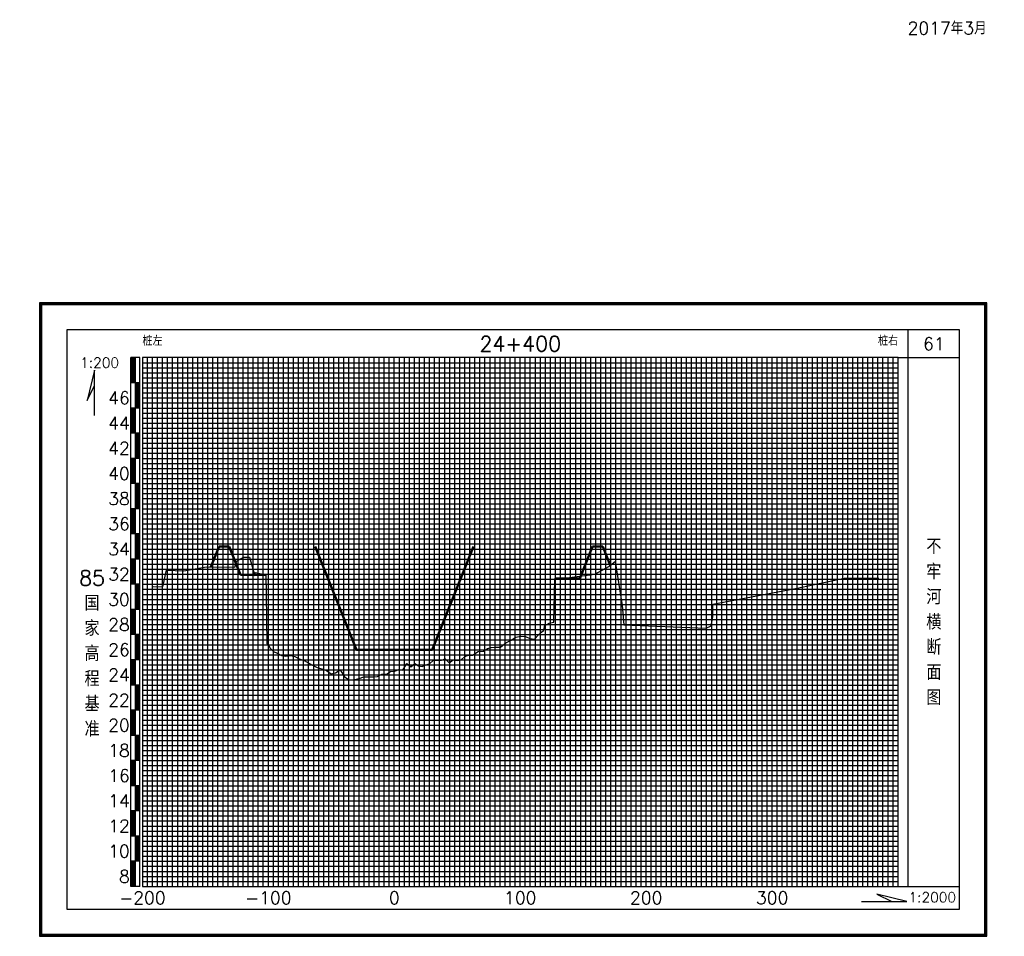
# Model space of a CAD drawing. Header units: millimetres. Extents: x 306 to 3216, y -6574 to 1225.
# Tile 4 of 27: x 545 to 936, y -3427 to -3063. Entities that reach past the tile are written whole.
import ezdxf
from ezdxf.enums import TextEntityAlignment as Align

# ---------------------------------------------------------------- set-up
doc = ezdxf.new("R2010")
doc.units = ezdxf.units.MM
doc.linetypes.add('DASHEDX2', pattern=[38.1, 25.4, -12.7])
for name, color, linetype in [('10mm线', 1, 'Continuous'), ('2mm线', 8, 'Continuous'), ('50mm线', 255, 'Continuous'), ('图副注记', 255, 'Continuous'), ('图框', 90, 'Continuous'), ('断面', 255, 'Continuous')]:
    doc.layers.add(name, color=color, linetype=linetype)
doc.layers.add('河道设计断面', color=6, linetype='DASHEDX2', lineweight=50)
doc.layers.add('滩面', color=90, linetype='Continuous', lineweight=50)
doc.styles.get("Standard").update_dxf_attribs({"font": 'txt.shx', "bigfont": 'hztxt.shx'})

msp = doc.modelspace()

# ---------------------------------------------------------------- linework, layer by layer
at = {"layer": '10mm线'}
for p, q in [((604.12, -3407.1), (604.12, -3197.1)), ((614.12, -3407.1), (614.12, -3197.1)), ((624.12, -3407.1), (624.12, -3197.1)), ((634.12, -3407.1), (634.12, -3197.1)), ((654.12, -3407.1), (654.12, -3197.1)), ((664.12, -3407.1), (664.12, -3197.1)), ((674.12, -3407.1), (674.12, -3197.1)), ((684.12, -3407.1), (684.12, -3197.1)), ((704.12, -3407.1), (704.12, -3197.1)), ((714.12, -3407.1), (714.12, -3197.1)), ((724.12, -3407.1), (724.12, -3197.1)), ((734.12, -3407.1), (734.12, -3197.1)), ((754.12, -3407.1), (754.12, -3197.1)), ((764.12, -3407.1), (764.12, -3197.1)), ((774.12, -3407.1), (774.12, -3197.1)), ((784.12, -3407.1), (784.12, -3197.1)), ((804.12, -3407.1), (804.12, -3197.1)), ((814.12, -3407.1), (814.12, -3197.1)), ((824.12, -3407.1), (824.12, -3197.1)), ((834.12, -3407.1), (834.12, -3197.1)), ((854.12, -3407.1), (854.12, -3197.1)), ((864.12, -3407.1), (864.12, -3197.1)), ((874.12, -3407.1), (874.12, -3197.1)), ((884.12, -3407.1), (884.12, -3197.1)), ((594.12, -3207.1), (894.12, -3207.1)), ((594.12, -3217.1), (894.12, -3217.1)), ((594.12, -3227.1), (894.12, -3227.1)), ((594.12, -3237.1), (894.12, -3237.1)), ((594.12, -3247.1), (894.12, -3247.1)), ((594.12, -3257.1), (894.12, -3257.1)), ((594.12, -3267.1), (894.12, -3267.1)), ((594.12, -3277.1), (894.12, -3277.1)), ((594.12, -3287.1), (894.12, -3287.1)), ((594.12, -3297.1), (894.12, -3297.1)), ((594.12, -3307.1), (894.12, -3307.1)), ((594.12, -3317.1), (894.12, -3317.1)), ((594.12, -3327.1), (894.12, -3327.1)), ((594.12, -3337.1), (894.12, -3337.1)), ((594.12, -3347.1), (894.12, -3347.1)), ((594.12, -3357.1), (894.12, -3357.1)), ((594.12, -3367.1), (894.12, -3367.1)), ((594.12, -3377.1), (894.12, -3377.1)), ((594.12, -3387.1), (894.12, -3387.1)), ((594.12, -3397.1), (894.12, -3397.1))]:
    msp.add_line(p, q, dxfattribs=at)
at = {"layer": '2mm线'}
for p, q in [((596.12, -3407.1), (596.12, -3197.1)), ((598.12, -3407.1), (598.12, -3197.1)), ((600.12, -3407.1), (600.12, -3197.1)), ((602.12, -3407.1), (602.12, -3197.1)), ((606.12, -3407.1), (606.12, -3197.1)), ((608.12, -3407.1), (608.12, -3197.1)), ((610.12, -3407.1), (610.12, -3197.1)), ((612.12, -3407.1), (612.12, -3197.1)), ((616.12, -3407.1), (616.12, -3197.1)), ((618.12, -3407.1), (618.12, -3197.1)), ((620.12, -3407.1), (620.12, -3197.1)), ((622.12, -3407.1), (622.12, -3197.1)), ((626.12, -3407.1), (626.12, -3197.1)), ((628.12, -3407.1), (628.12, -3197.1)), ((630.12, -3407.1), (630.12, -3197.1)), ((632.12, -3407.1), (632.12, -3197.1)), ((636.12, -3407.1), (636.12, -3197.1)), ((638.12, -3407.1), (638.12, -3197.1)), ((640.12, -3407.1), (640.12, -3197.1)), ((642.12, -3407.1), (642.12, -3197.1)), ((646.12, -3407.1), (646.12, -3197.1)), ((648.12, -3407.1), (648.12, -3197.1)), ((650.12, -3407.1), (650.12, -3197.1)), ((652.12, -3407.1), (652.12, -3197.1)), ((656.12, -3407.1), (656.12, -3197.1)), ((658.12, -3407.1), (658.12, -3197.1)), ((660.12, -3407.1), (660.12, -3197.1)), ((662.12, -3407.1), (662.12, -3197.1)), ((666.12, -3407.1), (666.12, -3197.1)), ((668.12, -3407.1), (668.12, -3197.1)), ((670.12, -3407.1), (670.12, -3197.1)), ((672.12, -3407.1), (672.12, -3197.1)), ((676.12, -3407.1), (676.12, -3197.1)), ((678.12, -3407.1), (678.12, -3197.1)), ((680.12, -3407.1), (680.12, -3197.1)), ((682.12, -3407.1), (682.12, -3197.1)), ((686.12, -3407.1), (686.12, -3197.1)), ((688.12, -3407.1), (688.12, -3197.1)), ((690.12, -3407.1), (690.12, -3197.1)), ((692.12, -3407.1), (692.12, -3197.1)), ((696.12, -3407.1), (696.12, -3197.1)), ((698.12, -3407.1), (698.12, -3197.1)), ((700.12, -3407.1), (700.12, -3197.1)), ((702.12, -3407.1), (702.12, -3197.1)), ((706.12, -3407.1), (706.12, -3197.1)), ((708.12, -3407.1), (708.12, -3197.1)), ((710.12, -3407.1), (710.12, -3197.1)), ((712.12, -3407.1), (712.12, -3197.1)), ((716.12, -3407.1), (716.12, -3197.1)), ((718.12, -3407.1), (718.12, -3197.1)), ((720.12, -3407.1), (720.12, -3197.1)), ((722.12, -3407.1), (722.12, -3197.1)), ((726.12, -3407.1), (726.12, -3197.1)), ((728.12, -3407.1), (728.12, -3197.1)), ((730.12, -3407.1), (730.12, -3197.1)), ((732.12, -3407.1), (732.12, -3197.1)), ((736.12, -3407.1), (736.12, -3197.1)), ((738.12, -3407.1), (738.12, -3197.1)), ((740.12, -3407.1), (740.12, -3197.1)), ((742.12, -3407.1), (742.12, -3197.1)), ((746.12, -3407.1), (746.12, -3197.1)), ((748.12, -3407.1), (748.12, -3197.1)), ((750.12, -3407.1), (750.12, -3197.1)), ((752.12, -3407.1), (752.12, -3197.1)), ((756.12, -3407.1), (756.12, -3197.1)), ((758.12, -3407.1), (758.12, -3197.1)), ((760.12, -3407.1), (760.12, -3197.1)), ((762.12, -3407.1), (762.12, -3197.1)), ((766.12, -3407.1), (766.12, -3197.1)), ((768.12, -3407.1), (768.12, -3197.1)), ((770.12, -3407.1), (770.12, -3197.1)), ((772.12, -3407.1), (772.12, -3197.1)), ((776.12, -3407.1), (776.12, -3197.1)), ((778.12, -3407.1), (778.12, -3197.1)), ((780.12, -3407.1), (780.12, -3197.1)), ((782.12, -3407.1), (782.12, -3197.1)), ((786.12, -3407.1), (786.12, -3197.1)), ((788.12, -3407.1), (788.12, -3197.1)), ((790.12, -3407.1), (790.12, -3197.1)), ((792.12, -3407.1), (792.12, -3197.1)), ((796.12, -3407.1), (796.12, -3197.1)), ((798.12, -3407.1), (798.12, -3197.1)), ((800.12, -3407.1), (800.12, -3197.1)), ((802.12, -3407.1), (802.12, -3197.1)), ((806.12, -3407.1), (806.12, -3197.1)), ((808.12, -3407.1), (808.12, -3197.1)), ((810.12, -3407.1), (810.12, -3197.1)), ((812.12, -3407.1), (812.12, -3197.1)), ((816.12, -3407.1), (816.12, -3197.1)), ((818.12, -3407.1), (818.12, -3197.1)), ((820.12, -3407.1), (820.12, -3197.1)), ((822.12, -3407.1), (822.12, -3197.1)), ((826.12, -3407.1), (826.12, -3197.1)), ((828.12, -3407.1), (828.12, -3197.1)), ((830.12, -3407.1), (830.12, -3197.1)), ((832.12, -3407.1), (832.12, -3197.1)), ((836.12, -3407.1), (836.12, -3197.1)), ((838.12, -3407.1), (838.12, -3197.1)), ((840.12, -3407.1), (840.12, -3197.1)), ((842.12, -3407.1), (842.12, -3197.1)), ((846.12, -3407.1), (846.12, -3197.1)), ((848.12, -3407.1), (848.12, -3197.1)), ((850.12, -3407.1), (850.12, -3197.1)), ((852.12, -3407.1), (852.12, -3197.1)), ((856.12, -3407.1), (856.12, -3197.1)), ((858.12, -3407.1), (858.12, -3197.1)), ((860.12, -3407.1), (860.12, -3197.1)), ((862.12, -3407.1), (862.12, -3197.1)), ((866.12, -3407.1), (866.12, -3197.1)), ((868.12, -3407.1), (868.12, -3197.1)), ((870.12, -3407.1), (870.12, -3197.1)), ((872.12, -3407.1), (872.12, -3197.1)), ((876.12, -3407.1), (876.12, -3197.1)), ((878.12, -3407.1), (878.12, -3197.1)), ((880.12, -3407.1), (880.12, -3197.1)), ((882.12, -3407.1), (882.12, -3197.1)), ((886.12, -3407.1), (886.12, -3197.1)), ((888.12, -3407.1), (888.12, -3197.1)), ((890.12, -3407.1), (890.12, -3197.1)), ((892.12, -3407.1), (892.12, -3197.1)), ((594.12, -3199.1), (894.12, -3199.1)), ((594.12, -3201.1), (894.12, -3201.1)), ((594.12, -3203.1), (894.12, -3203.1)), ((594.12, -3205.1), (894.12, -3205.1)), ((594.12, -3209.1), (894.12, -3209.1)), ((594.12, -3211.1), (894.12, -3211.1)), ((594.12, -3213.1), (894.12, -3213.1)), ((594.12, -3215.1), (894.12, -3215.1)), ((594.12, -3219.1), (894.12, -3219.1)), ((594.12, -3221.1), (894.12, -3221.1)), ((594.12, -3223.1), (894.12, -3223.1)), ((594.12, -3225.1), (894.12, -3225.1)), ((594.12, -3229.1), (894.12, -3229.1)), ((594.12, -3231.1), (894.12, -3231.1)), ((594.12, -3233.1), (894.12, -3233.1)), ((594.12, -3235.1), (894.12, -3235.1)), ((594.12, -3239.1), (894.12, -3239.1)), ((594.12, -3241.1), (894.12, -3241.1)), ((594.12, -3243.1), (894.12, -3243.1)), ((594.12, -3245.1), (894.12, -3245.1)), ((594.12, -3249.1), (894.12, -3249.1)), ((594.12, -3251.1), (894.12, -3251.1)), ((594.12, -3253.1), (894.12, -3253.1)), ((594.12, -3255.1), (894.12, -3255.1)), ((594.12, -3259.1), (894.12, -3259.1)), ((594.12, -3261.1), (894.12, -3261.1)), ((594.12, -3263.1), (894.12, -3263.1)), ((594.12, -3265.1), (894.12, -3265.1)), ((594.12, -3269.1), (894.12, -3269.1)), ((594.12, -3271.1), (894.12, -3271.1)), ((594.12, -3273.1), (894.12, -3273.1)), ((594.12, -3275.1), (894.12, -3275.1)), ((594.12, -3279.1), (894.12, -3279.1)), ((594.12, -3281.1), (894.12, -3281.1)), ((594.12, -3283.1), (894.12, -3283.1)), ((594.12, -3285.1), (894.12, -3285.1)), ((594.12, -3289.1), (894.12, -3289.1)), ((594.12, -3291.1), (894.12, -3291.1)), ((594.12, -3293.1), (894.12, -3293.1)), ((594.12, -3295.1), (894.12, -3295.1)), ((594.12, -3299.1), (894.12, -3299.1)), ((594.12, -3301.1), (894.12, -3301.1)), ((594.12, -3303.1), (894.12, -3303.1)), ((594.12, -3305.1), (894.12, -3305.1)), ((594.12, -3309.1), (894.12, -3309.1)), ((594.12, -3311.1), (894.12, -3311.1)), ((594.12, -3313.1), (894.12, -3313.1)), ((594.12, -3315.1), (894.12, -3315.1)), ((594.12, -3319.1), (894.12, -3319.1)), ((594.12, -3321.1), (894.12, -3321.1)), ((594.12, -3323.1), (894.12, -3323.1)), ((594.12, -3325.1), (894.12, -3325.1)), ((594.12, -3329.1), (894.12, -3329.1)), ((594.12, -3331.1), (894.12, -3331.1)), ((594.12, -3333.1), (894.12, -3333.1)), ((594.12, -3335.1), (894.12, -3335.1)), ((594.12, -3339.1), (894.12, -3339.1)), ((594.12, -3341.1), (894.12, -3341.1)), ((594.12, -3343.1), (894.12, -3343.1)), ((594.12, -3345.1), (894.12, -3345.1)), ((594.12, -3349.1), (894.12, -3349.1)), ((594.12, -3351.1), (894.12, -3351.1)), ((594.12, -3353.1), (894.12, -3353.1)), ((594.12, -3355.1), (894.12, -3355.1)), ((594.12, -3359.1), (894.12, -3359.1)), ((594.12, -3361.1), (894.12, -3361.1)), ((594.12, -3363.1), (894.12, -3363.1)), ((594.12, -3365.1), (894.12, -3365.1)), ((594.12, -3369.1), (894.12, -3369.1)), ((594.12, -3371.1), (894.12, -3371.1)), ((594.12, -3373.1), (894.12, -3373.1)), ((594.12, -3375.1), (894.12, -3375.1)), ((594.12, -3379.1), (894.12, -3379.1)), ((594.12, -3381.1), (894.12, -3381.1)), ((594.12, -3383.1), (894.12, -3383.1)), ((594.12, -3385.1), (894.12, -3385.1)), ((594.12, -3389.1), (894.12, -3389.1)), ((594.12, -3391.1), (894.12, -3391.1)), ((594.12, -3393.1), (894.12, -3393.1)), ((594.12, -3395.1), (894.12, -3395.1)), ((594.12, -3399.1), (894.12, -3399.1)), ((594.12, -3401.1), (894.12, -3401.1)), ((594.12, -3403.1), (894.12, -3403.1)), ((594.12, -3405.1), (894.12, -3405.1))]:
    msp.add_line(p, q, dxfattribs=at)
at = {"layer": '50mm线'}
for p, q in [((644.12, -3407.1), (644.12, -3197.1)), ((694.12, -3407.1), (694.12, -3197.1)), ((744.12, -3407.1), (744.12, -3197.1)), ((794.12, -3407.1), (794.12, -3197.1)), ((844.12, -3407.1), (844.12, -3197.1))]:
    msp.add_line(p, q, dxfattribs=at)
msp.add_lwpolyline([(594.12, -3407.1), (894.12, -3407.1), (894.12, -3197.1), (594.12, -3197.1)], close=True, dxfattribs=at)
at = {"layer": '图副注记'}
for p, q in [((589.52, -3407.1), (589.52, -3197.1)), ((593.12, -3197.1), (589.52, -3197.1)), ((589.62, -3207.1), (589.62, -3197.1)), ((589.72, -3207.1), (589.72, -3197.1)), ((589.82, -3207.1), (589.82, -3197.1)), ((589.92, -3207.1), (589.92, -3197.1)), ((590.02, -3207.1), (590.02, -3197.1)), ((590.12, -3207.1), (590.12, -3197.1)), ((590.22, -3207.1), (590.22, -3197.1)), ((590.32, -3207.1), (590.32, -3197.1)), ((590.42, -3207.1), (590.42, -3197.1)), ((590.52, -3207.1), (590.52, -3197.1)), ((590.62, -3207.1), (590.62, -3197.1)), ((590.72, -3207.1), (590.72, -3197.1)), ((590.82, -3207.1), (590.82, -3197.1)), ((590.92, -3207.1), (590.92, -3197.1)), ((591.02, -3207.1), (591.02, -3197.1)), ((591.12, -3207.1), (591.12, -3197.1)), ((591.22, -3207.1), (591.22, -3197.1)), ((591.32, -3407.1), (591.32, -3197.1)), ((593.12, -3407.1), (593.12, -3197.1)), ((593.12, -3207.1), (589.52, -3207.1)), ((591.42, -3217.1), (591.42, -3207.1)), ((591.52, -3217.1), (591.52, -3207.1)), ((591.62, -3217.1), (591.62, -3207.1)), ((591.72, -3217.1), (591.72, -3207.1)), ((591.82, -3217.1), (591.82, -3207.1)), ((591.92, -3217.1), (591.92, -3207.1)), ((592.02, -3217.1), (592.02, -3207.1)), ((592.12, -3217.1), (592.12, -3207.1)), ((592.22, -3217.1), (592.22, -3207.1)), ((592.32, -3217.1), (592.32, -3207.1)), ((592.42, -3217.1), (592.42, -3207.1)), ((592.52, -3217.1), (592.52, -3207.1)), ((592.62, -3217.1), (592.62, -3207.1)), ((592.72, -3217.1), (592.72, -3207.1)), ((592.82, -3217.1), (592.82, -3207.1)), ((592.92, -3217.1), (592.92, -3207.1)), ((593.02, -3217.1), (593.02, -3207.1)), ((593.12, -3217.1), (589.52, -3217.1)), ((589.62, -3227.1), (589.62, -3217.1)), ((589.72, -3227.1), (589.72, -3217.1)), ((589.82, -3227.1), (589.82, -3217.1)), ((589.92, -3227.1), (589.92, -3217.1)), ((590.02, -3227.1), (590.02, -3217.1)), ((590.12, -3227.1), (590.12, -3217.1)), ((590.22, -3227.1), (590.22, -3217.1)), ((590.32, -3227.1), (590.32, -3217.1)), ((590.42, -3227.1), (590.42, -3217.1)), ((590.52, -3227.1), (590.52, -3217.1)), ((590.62, -3227.1), (590.62, -3217.1)), ((590.72, -3227.1), (590.72, -3217.1)), ((590.82, -3227.1), (590.82, -3217.1)), ((590.92, -3227.1), (590.92, -3217.1)), ((591.02, -3227.1), (591.02, -3217.1)), ((591.12, -3227.1), (591.12, -3217.1)), ((591.22, -3227.1), (591.22, -3217.1)), ((593.12, -3227.1), (589.52, -3227.1)), ((591.42, -3237.1), (591.42, -3227.1)), ((591.52, -3237.1), (591.52, -3227.1)), ((591.62, -3237.1), (591.62, -3227.1)), ((591.72, -3237.1), (591.72, -3227.1)), ((591.82, -3237.1), (591.82, -3227.1)), ((591.92, -3237.1), (591.92, -3227.1)), ((592.02, -3237.1), (592.02, -3227.1)), ((592.12, -3237.1), (592.12, -3227.1)), ((592.22, -3237.1), (592.22, -3227.1)), ((592.32, -3237.1), (592.32, -3227.1)), ((592.42, -3237.1), (592.42, -3227.1)), ((592.52, -3237.1), (592.52, -3227.1)), ((592.62, -3237.1), (592.62, -3227.1)), ((592.72, -3237.1), (592.72, -3227.1)), ((592.82, -3237.1), (592.82, -3227.1)), ((592.92, -3237.1), (592.92, -3227.1)), ((593.02, -3237.1), (593.02, -3227.1)), ((593.12, -3237.1), (589.52, -3237.1)), ((589.62, -3247.1), (589.62, -3237.1)), ((589.72, -3247.1), (589.72, -3237.1)), ((589.82, -3247.1), (589.82, -3237.1)), ((589.92, -3247.1), (589.92, -3237.1)), ((590.02, -3247.1), (590.02, -3237.1)), ((590.12, -3247.1), (590.12, -3237.1)), ((590.22, -3247.1), (590.22, -3237.1)), ((590.32, -3247.1), (590.32, -3237.1)), ((590.42, -3247.1), (590.42, -3237.1)), ((590.52, -3247.1), (590.52, -3237.1)), ((590.62, -3247.1), (590.62, -3237.1)), ((590.72, -3247.1), (590.72, -3237.1)), ((590.82, -3247.1), (590.82, -3237.1)), ((590.92, -3247.1), (590.92, -3237.1)), ((591.02, -3247.1), (591.02, -3237.1)), ((591.12, -3247.1), (591.12, -3237.1)), ((591.22, -3247.1), (591.22, -3237.1)), ((593.12, -3247.1), (589.52, -3247.1)), ((591.42, -3257.1), (591.42, -3247.1)), ((591.52, -3257.1), (591.52, -3247.1)), ((591.62, -3257.1), (591.62, -3247.1)), ((591.72, -3257.1), (591.72, -3247.1)), ((591.82, -3257.1), (591.82, -3247.1)), ((591.92, -3257.1), (591.92, -3247.1)), ((592.02, -3257.1), (592.02, -3247.1)), ((592.12, -3257.1), (592.12, -3247.1)), ((592.22, -3257.1), (592.22, -3247.1)), ((592.32, -3257.1), (592.32, -3247.1)), ((592.42, -3257.1), (592.42, -3247.1)), ((592.52, -3257.1), (592.52, -3247.1)), ((592.62, -3257.1), (592.62, -3247.1)), ((592.72, -3257.1), (592.72, -3247.1)), ((592.82, -3257.1), (592.82, -3247.1)), ((592.92, -3257.1), (592.92, -3247.1)), ((593.02, -3257.1), (593.02, -3247.1)), ((593.12, -3257.1), (589.52, -3257.1)), ((589.62, -3267.1), (589.62, -3257.1)), ((589.72, -3267.1), (589.72, -3257.1)), ((589.82, -3267.1), (589.82, -3257.1)), ((589.92, -3267.1), (589.92, -3257.1)), ((590.02, -3267.1), (590.02, -3257.1)), ((590.12, -3267.1), (590.12, -3257.1)), ((590.22, -3267.1), (590.22, -3257.1)), ((590.32, -3267.1), (590.32, -3257.1)), ((590.42, -3267.1), (590.42, -3257.1)), ((590.52, -3267.1), (590.52, -3257.1)), ((590.62, -3267.1), (590.62, -3257.1)), ((590.72, -3267.1), (590.72, -3257.1)), ((590.82, -3267.1), (590.82, -3257.1)), ((590.92, -3267.1), (590.92, -3257.1)), ((591.02, -3267.1), (591.02, -3257.1)), ((591.12, -3267.1), (591.12, -3257.1)), ((591.22, -3267.1), (591.22, -3257.1)), ((593.12, -3267.1), (589.52, -3267.1)), ((591.42, -3277.1), (591.42, -3267.1)), ((591.52, -3277.1), (591.52, -3267.1)), ((591.62, -3277.1), (591.62, -3267.1)), ((591.72, -3277.1), (591.72, -3267.1)), ((591.82, -3277.1), (591.82, -3267.1)), ((591.92, -3277.1), (591.92, -3267.1)), ((592.02, -3277.1), (592.02, -3267.1)), ((592.12, -3277.1), (592.12, -3267.1)), ((592.22, -3277.1), (592.22, -3267.1)), ((592.32, -3277.1), (592.32, -3267.1)), ((592.42, -3277.1), (592.42, -3267.1)), ((592.52, -3277.1), (592.52, -3267.1)), ((592.62, -3277.1), (592.62, -3267.1)), ((592.72, -3277.1), (592.72, -3267.1)), ((592.82, -3277.1), (592.82, -3267.1)), ((592.92, -3277.1), (592.92, -3267.1)), ((593.02, -3277.1), (593.02, -3267.1)), ((593.12, -3277.1), (589.52, -3277.1)), ((589.62, -3287.1), (589.62, -3277.1)), ((589.72, -3287.1), (589.72, -3277.1)), ((589.82, -3287.1), (589.82, -3277.1)), ((589.92, -3287.1), (589.92, -3277.1)), ((590.02, -3287.1), (590.02, -3277.1)), ((590.12, -3287.1), (590.12, -3277.1)), ((590.22, -3287.1), (590.22, -3277.1)), ((590.32, -3287.1), (590.32, -3277.1)), ((590.42, -3287.1), (590.42, -3277.1)), ((590.52, -3287.1), (590.52, -3277.1)), ((590.62, -3287.1), (590.62, -3277.1)), ((590.72, -3287.1), (590.72, -3277.1)), ((590.82, -3287.1), (590.82, -3277.1)), ((590.92, -3287.1), (590.92, -3277.1)), ((591.02, -3287.1), (591.02, -3277.1)), ((591.12, -3287.1), (591.12, -3277.1)), ((591.22, -3287.1), (591.22, -3277.1)), ((593.12, -3287.1), (589.52, -3287.1)), ((591.42, -3297.1), (591.42, -3287.1)), ((591.52, -3297.1), (591.52, -3287.1)), ((591.62, -3297.1), (591.62, -3287.1)), ((591.72, -3297.1), (591.72, -3287.1)), ((591.82, -3297.1), (591.82, -3287.1)), ((591.92, -3297.1), (591.92, -3287.1)), ((592.02, -3297.1), (592.02, -3287.1)), ((592.12, -3297.1), (592.12, -3287.1)), ((592.22, -3297.1), (592.22, -3287.1)), ((592.32, -3297.1), (592.32, -3287.1)), ((592.42, -3297.1), (592.42, -3287.1)), ((592.52, -3297.1), (592.52, -3287.1)), ((592.62, -3297.1), (592.62, -3287.1)), ((592.72, -3297.1), (592.72, -3287.1)), ((592.82, -3297.1), (592.82, -3287.1)), ((592.92, -3297.1), (592.92, -3287.1)), ((593.02, -3297.1), (593.02, -3287.1)), ((593.12, -3297.1), (589.52, -3297.1)), ((589.62, -3307.1), (589.62, -3297.1)), ((589.72, -3307.1), (589.72, -3297.1)), ((589.82, -3307.1), (589.82, -3297.1)), ((589.92, -3307.1), (589.92, -3297.1)), ((590.02, -3307.1), (590.02, -3297.1)), ((590.12, -3307.1), (590.12, -3297.1)), ((590.22, -3307.1), (590.22, -3297.1)), ((590.32, -3307.1), (590.32, -3297.1)), ((590.42, -3307.1), (590.42, -3297.1)), ((590.52, -3307.1), (590.52, -3297.1)), ((590.62, -3307.1), (590.62, -3297.1)), ((590.72, -3307.1), (590.72, -3297.1)), ((590.82, -3307.1), (590.82, -3297.1)), ((590.92, -3307.1), (590.92, -3297.1)), ((591.02, -3307.1), (591.02, -3297.1)), ((591.12, -3307.1), (591.12, -3297.1)), ((591.22, -3307.1), (591.22, -3297.1)), ((593.12, -3307.1), (589.52, -3307.1)), ((591.42, -3317.1), (591.42, -3307.1)), ((591.52, -3317.1), (591.52, -3307.1)), ((591.62, -3317.1), (591.62, -3307.1)), ((591.72, -3317.1), (591.72, -3307.1)), ((591.82, -3317.1), (591.82, -3307.1)), ((591.92, -3317.1), (591.92, -3307.1)), ((592.02, -3317.1), (592.02, -3307.1)), ((592.12, -3317.1), (592.12, -3307.1)), ((592.22, -3317.1), (592.22, -3307.1)), ((592.32, -3317.1), (592.32, -3307.1)), ((592.42, -3317.1), (592.42, -3307.1)), ((592.52, -3317.1), (592.52, -3307.1)), ((592.62, -3317.1), (592.62, -3307.1)), ((592.72, -3317.1), (592.72, -3307.1)), ((592.82, -3317.1), (592.82, -3307.1)), ((592.92, -3317.1), (592.92, -3307.1)), ((593.02, -3317.1), (593.02, -3307.1)), ((593.12, -3317.1), (589.52, -3317.1)), ((589.62, -3327.1), (589.62, -3317.1)), ((589.72, -3327.1), (589.72, -3317.1)), ((589.82, -3327.1), (589.82, -3317.1)), ((589.92, -3327.1), (589.92, -3317.1)), ((590.02, -3327.1), (590.02, -3317.1)), ((590.12, -3327.1), (590.12, -3317.1)), ((590.22, -3327.1), (590.22, -3317.1)), ((590.32, -3327.1), (590.32, -3317.1)), ((590.42, -3327.1), (590.42, -3317.1)), ((590.52, -3327.1), (590.52, -3317.1)), ((590.62, -3327.1), (590.62, -3317.1)), ((590.72, -3327.1), (590.72, -3317.1)), ((590.82, -3327.1), (590.82, -3317.1)), ((590.92, -3327.1), (590.92, -3317.1)), ((591.02, -3327.1), (591.02, -3317.1)), ((591.12, -3327.1), (591.12, -3317.1)), ((591.22, -3327.1), (591.22, -3317.1)), ((593.12, -3327.1), (589.52, -3327.1)), ((591.42, -3337.1), (591.42, -3327.1)), ((591.52, -3337.1), (591.52, -3327.1)), ((591.62, -3337.1), (591.62, -3327.1)), ((591.72, -3337.1), (591.72, -3327.1)), ((591.82, -3337.1), (591.82, -3327.1)), ((591.92, -3337.1), (591.92, -3327.1)), ((592.02, -3337.1), (592.02, -3327.1)), ((592.12, -3337.1), (592.12, -3327.1)), ((592.22, -3337.1), (592.22, -3327.1)), ((592.32, -3337.1), (592.32, -3327.1)), ((592.42, -3337.1), (592.42, -3327.1)), ((592.52, -3337.1), (592.52, -3327.1)), ((592.62, -3337.1), (592.62, -3327.1)), ((592.72, -3337.1), (592.72, -3327.1)), ((592.82, -3337.1), (592.82, -3327.1)), ((592.92, -3337.1), (592.92, -3327.1)), ((593.02, -3337.1), (593.02, -3327.1)), ((593.12, -3337.1), (589.52, -3337.1)), ((589.62, -3347.1), (589.62, -3337.1)), ((589.72, -3347.1), (589.72, -3337.1)), ((589.82, -3347.1), (589.82, -3337.1)), ((589.92, -3347.1), (589.92, -3337.1)), ((590.02, -3347.1), (590.02, -3337.1)), ((590.12, -3347.1), (590.12, -3337.1)), ((590.22, -3347.1), (590.22, -3337.1)), ((590.32, -3347.1), (590.32, -3337.1)), ((590.42, -3347.1), (590.42, -3337.1)), ((590.52, -3347.1), (590.52, -3337.1)), ((590.62, -3347.1), (590.62, -3337.1)), ((590.72, -3347.1), (590.72, -3337.1)), ((590.82, -3347.1), (590.82, -3337.1)), ((590.92, -3347.1), (590.92, -3337.1)), ((591.02, -3347.1), (591.02, -3337.1)), ((591.12, -3347.1), (591.12, -3337.1)), ((591.22, -3347.1), (591.22, -3337.1)), ((593.12, -3347.1), (589.52, -3347.1)), ((591.42, -3357.1), (591.42, -3347.1)), ((591.52, -3357.1), (591.52, -3347.1)), ((591.62, -3357.1), (591.62, -3347.1)), ((591.72, -3357.1), (591.72, -3347.1)), ((591.82, -3357.1), (591.82, -3347.1)), ((591.92, -3357.1), (591.92, -3347.1)), ((592.02, -3357.1), (592.02, -3347.1)), ((592.12, -3357.1), (592.12, -3347.1)), ((592.22, -3357.1), (592.22, -3347.1)), ((592.32, -3357.1), (592.32, -3347.1)), ((592.42, -3357.1), (592.42, -3347.1)), ((592.52, -3357.1), (592.52, -3347.1)), ((592.62, -3357.1), (592.62, -3347.1)), ((592.72, -3357.1), (592.72, -3347.1)), ((592.82, -3357.1), (592.82, -3347.1)), ((592.92, -3357.1), (592.92, -3347.1)), ((593.02, -3357.1), (593.02, -3347.1)), ((593.12, -3357.1), (589.52, -3357.1)), ((589.62, -3367.1), (589.62, -3357.1)), ((589.72, -3367.1), (589.72, -3357.1)), ((589.82, -3367.1), (589.82, -3357.1)), ((589.92, -3367.1), (589.92, -3357.1)), ((590.02, -3367.1), (590.02, -3357.1)), ((590.12, -3367.1), (590.12, -3357.1)), ((590.22, -3367.1), (590.22, -3357.1)), ((590.32, -3367.1), (590.32, -3357.1)), ((590.42, -3367.1), (590.42, -3357.1)), ((590.52, -3367.1), (590.52, -3357.1)), ((590.62, -3367.1), (590.62, -3357.1)), ((590.72, -3367.1), (590.72, -3357.1)), ((590.82, -3367.1), (590.82, -3357.1)), ((590.92, -3367.1), (590.92, -3357.1)), ((591.02, -3367.1), (591.02, -3357.1)), ((591.12, -3367.1), (591.12, -3357.1)), ((591.22, -3367.1), (591.22, -3357.1)), ((593.12, -3367.1), (589.52, -3367.1)), ((591.42, -3377.1), (591.42, -3367.1)), ((591.52, -3377.1), (591.52, -3367.1)), ((591.62, -3377.1), (591.62, -3367.1)), ((591.72, -3377.1), (591.72, -3367.1)), ((591.82, -3377.1), (591.82, -3367.1)), ((591.92, -3377.1), (591.92, -3367.1)), ((592.02, -3377.1), (592.02, -3367.1)), ((592.12, -3377.1), (592.12, -3367.1)), ((592.22, -3377.1), (592.22, -3367.1)), ((592.32, -3377.1), (592.32, -3367.1)), ((592.42, -3377.1), (592.42, -3367.1)), ((592.52, -3377.1), (592.52, -3367.1)), ((592.62, -3377.1), (592.62, -3367.1)), ((592.72, -3377.1), (592.72, -3367.1)), ((592.82, -3377.1), (592.82, -3367.1)), ((592.92, -3377.1), (592.92, -3367.1)), ((593.02, -3377.1), (593.02, -3367.1)), ((593.12, -3377.1), (589.52, -3377.1)), ((589.62, -3387.1), (589.62, -3377.1)), ((589.72, -3387.1), (589.72, -3377.1)), ((589.82, -3387.1), (589.82, -3377.1)), ((589.92, -3387.1), (589.92, -3377.1)), ((590.02, -3387.1), (590.02, -3377.1)), ((590.12, -3387.1), (590.12, -3377.1)), ((590.22, -3387.1), (590.22, -3377.1)), ((590.32, -3387.1), (590.32, -3377.1)), ((590.42, -3387.1), (590.42, -3377.1)), ((590.52, -3387.1), (590.52, -3377.1)), ((590.62, -3387.1), (590.62, -3377.1)), ((590.72, -3387.1), (590.72, -3377.1)), ((590.82, -3387.1), (590.82, -3377.1)), ((590.92, -3387.1), (590.92, -3377.1)), ((591.02, -3387.1), (591.02, -3377.1)), ((591.12, -3387.1), (591.12, -3377.1)), ((591.22, -3387.1), (591.22, -3377.1)), ((593.12, -3387.1), (589.52, -3387.1)), ((591.42, -3397.1), (591.42, -3387.1)), ((591.52, -3397.1), (591.52, -3387.1)), ((591.62, -3397.1), (591.62, -3387.1)), ((591.72, -3397.1), (591.72, -3387.1)), ((591.82, -3397.1), (591.82, -3387.1)), ((591.92, -3397.1), (591.92, -3387.1)), ((592.02, -3397.1), (592.02, -3387.1)), ((592.12, -3397.1), (592.12, -3387.1)), ((592.22, -3397.1), (592.22, -3387.1)), ((592.32, -3397.1), (592.32, -3387.1)), ((592.42, -3397.1), (592.42, -3387.1)), ((592.52, -3397.1), (592.52, -3387.1)), ((592.62, -3397.1), (592.62, -3387.1)), ((592.72, -3397.1), (592.72, -3387.1)), ((592.82, -3397.1), (592.82, -3387.1)), ((592.92, -3397.1), (592.92, -3387.1)), ((593.02, -3397.1), (593.02, -3387.1)), ((593.12, -3397.1), (589.52, -3397.1)), ((589.62, -3407.1), (589.62, -3397.1)), ((589.72, -3407.1), (589.72, -3397.1)), ((589.82, -3407.1), (589.82, -3397.1)), ((589.92, -3407.1), (589.92, -3397.1)), ((590.02, -3407.1), (590.02, -3397.1)), ((590.12, -3407.1), (590.12, -3397.1)), ((590.22, -3407.1), (590.22, -3397.1)), ((590.32, -3407.1), (590.32, -3397.1)), ((590.42, -3407.1), (590.42, -3397.1)), ((590.52, -3407.1), (590.52, -3397.1)), ((590.62, -3407.1), (590.62, -3397.1)), ((590.72, -3407.1), (590.72, -3397.1)), ((590.82, -3407.1), (590.82, -3397.1)), ((590.92, -3407.1), (590.92, -3397.1)), ((591.02, -3407.1), (591.02, -3397.1)), ((591.12, -3407.1), (591.12, -3397.1)), ((591.22, -3407.1), (591.22, -3397.1)), ((593.12, -3407.1), (589.52, -3407.1))]:
    msp.add_line(p, q, dxfattribs=at)
for points in [[(575.12, -3220.1), (575.12, -3202.1), (572.12, -3214.1), (575.12, -3208.1)], [(879.62, -3413.1), (897.62, -3413.1), (885.62, -3410.1), (891.62, -3413.1)]]:
    msp.add_lwpolyline(points, dxfattribs=at)
at = {"layer": '图框'}
for p, q in [((898.12, -3407.1), (898.12, -3186.1)), ((894.12, -3197.1), (918.52, -3197.1)), ((894.12, -3407.1), (918.52, -3407.1))]:
    msp.add_line(p, q, dxfattribs=at)
for points in [[(553.32, -3426.9), (929.32, -3426.9), (929.32, -3175.3), (553.32, -3175.3)], [(553.52, -3426.7), (929.12, -3426.7), (929.12, -3175.5), (553.52, -3175.5)], [(553.72, -3426.5), (928.92, -3426.5), (928.92, -3175.7), (553.72, -3175.7)], [(553.92, -3426.3), (928.72, -3426.3), (928.72, -3175.9), (553.92, -3175.9)], [(554.12, -3426.1), (928.52, -3426.1), (928.52, -3176.1), (554.12, -3176.1)], [(564.12, -3416.1), (918.52, -3416.1), (918.52, -3186.1), (564.12, -3186.1)]]:
    msp.add_lwpolyline(points, close=True, dxfattribs=at)
at = {"layer": '断面'}
msp.add_lwpolyline([(598.36, -3287.97), (602.25, -3288.11), (603.67, -3281.53), (610.53, -3281.7), (619.58, -3280.17), (630.76, -3280.33), (631.41, -3277.88), (634.27, -3276.36), (636.58, -3276.4), (638.74, -3283.74), (639.06, -3282.36), (643.11, -3283.41), (643.31, -3291.02), (643.56, -3310.74), (644.05, -3310.95), (644.77, -3312.45), (646.14, -3313.75), (647.6, -3314.5), (649.37, -3315.35), (651.02, -3315.6), (653.09, -3315.45), (654.69, -3315.75), (656.3, -3316.75), (658.07, -3317.2), (659.84, -3318.2), (661.65, -3319.2), (663.47, -3320.2), (665.32, -3320.7), (667.18, -3321.35), (669.06, -3322.6), (670.83, -3322.25), (672.59, -3321.05), (674.36, -3323.8), (676.25, -3325.1), (678.27, -3324.9), (680.16, -3324.5), (682.06, -3323.8), (683.96, -3323.9), (685.74, -3323.85), (687.51, -3323.75), (689.18, -3322.85), (690.97, -3322.85), (692.64, -3321.7), (694.33, -3321.65), (695.88, -3320.9), (697.45, -3321.2), (699.03, -3318.55), (700.62, -3319.9), (702.21, -3318.6), (703.68, -3319.5), (705.16, -3319.75), (706.64, -3319.15), (708.13, -3318.75), (709.73, -3317.3), (711.22, -3317.3), (712.83, -3317.25), (714.32, -3316.7), (715.93, -3318.3), (717.55, -3317.05), (719.04, -3317.4), (720.65, -3317.1), (722.14, -3315.75), (723.63, -3315.25), (725.21, -3315.25), (727.4, -3313.85), (729.55, -3313.65), (731.06, -3312.65), (732.55, -3312.25), (734.04, -3312.1), (736.28, -3312.1), (738.4, -3310.3), (740.53, -3309.35), (742.43, -3308.15), (744.33, -3307.73), (746.18, -3307.85), (747.9, -3308.6), (749.78, -3308.9), (751.37, -3307.2), (752.55, -3306.1), (753.32, -3305.45), (753.6, -3304.95), (753.68, -3303.6), (755.58, -3302.51), (757.51, -3302.15), (757.68, -3291.12), (757.8, -3284.76), (763.73, -3284.4), (773.78, -3283.1), (779.26, -3280), (781.85, -3278.08), (784.63, -3295.57), (785.26, -3303.2), (817.95, -3304.54), (819.86, -3303.58), (820.58, -3299.98), (820.61, -3294.96), (854.05, -3288.6), (872.78, -3284.72), (886.45, -3284.65)], dxfattribs=at)
at = {"layer": '河道设计断面', "linetype": 'ByBlock', "lineweight": 50, "ltscale": 0.2}
msp.add_lwpolyline([(662.72, -3272.1), (679.12, -3313.1), (709.12, -3313.1), (725.52, -3272.1)], dxfattribs=at)
at = {"layer": '滩面', "linetype": 'ByBlock', "lineweight": 50, "ltscale": 0.2}
for p, q in [((624.58, -3272.1), (621.34, -3280.2)), ((628.58, -3272.1), (633.11, -3283.41)), ((772.86, -3272.1), (767.8, -3284.76)), ((776.86, -3272.1), (779.85, -3279.57))]:
    msp.add_line(p, q, dxfattribs=at)
at = {"layer": '滩面'}
for points in [[(628.58, -3272.1), (624.58, -3272.1)], [(772.86, -3272.1), (776.86, -3272.1)], [(643.11, -3283.41), (633.11, -3283.41)], [(757.8, -3284.76), (767.8, -3284.76)]]:
    msp.add_lwpolyline(points, dxfattribs=at)

# ---------------------------------------------------------------- texts
at = {"layer": '图副注记'}
for s, height, p in [('2017年3月', 5, (929.32, -3070.22)), ('桩右', 4, (894.12, -3193.6)), ('1:2000', 4, (917.12, -3414.6))]:
    msp.add_text(s, height=height, dxfattribs=at).set_placement(p, align=Align.BOTTOM_RIGHT)
msp.add_text('桩左', height=4, dxfattribs=at).set_placement((594.12, -3193.6), align=Align.BOTTOM_LEFT)
msp.add_text('1:200', height=4, dxfattribs=at).set_placement((577.12, -3199.1), align=Align.MIDDLE_CENTER)
at = {"layer": '图副注记', "insert": (574.12, -3314.6), "char_height": 6, "width": 10, "attachment_point": 5}
msp.add_mtext('85国家高程基准', dxfattribs=at)
at = {"layer": '断面'}
for s, height, p in [('24+400', 6, (744.12, -3191.6)), ('61', 5, (908.32, -3191.6)), ('-200', 5, (594.12, -3411.6)), ('-100', 5, (644.12, -3411.6)), ('0', 5, (694.12, -3411.6)), ('100', 5, (744.12, -3411.6)), ('200', 5, (794.12, -3411.6)), ('300', 5, (844.12, -3411.6))]:
    msp.add_text(s, height=height, dxfattribs=at).set_placement(p, align=Align.MIDDLE_CENTER)
for s, p in [('46', (589.12, -3217.1)), ('44', (589.12, -3227.1)), ('42', (589.12, -3237.1)), ('40', (589.12, -3247.1)), ('38', (589.12, -3257.1)), ('36', (589.12, -3267.1)), ('34', (589.12, -3277.1)), ('32', (589.12, -3287.1)), ('30', (589.12, -3297.1)), ('28', (589.12, -3307.1)), ('26', (589.12, -3317.1)), ('24', (589.12, -3327.1)), ('22', (589.12, -3337.1)), ('20', (589.12, -3347.1)), ('18', (589.12, -3357.1)), ('16', (589.12, -3367.1)), ('14', (589.12, -3377.1)), ('12', (589.12, -3387.1)), ('10', (589.12, -3397.1)), ('8', (589.12, -3407.1))]:
    msp.add_text(s, height=5, dxfattribs=at).set_placement(p, align=Align.BOTTOM_RIGHT)
at = {"layer": '断面', "insert": (908.32, -3302.1), "char_height": 6, "width": 10, "attachment_point": 5}
msp.add_mtext('不牢河横断面图', dxfattribs=at)

doc.saveas('drawing.dxf')
